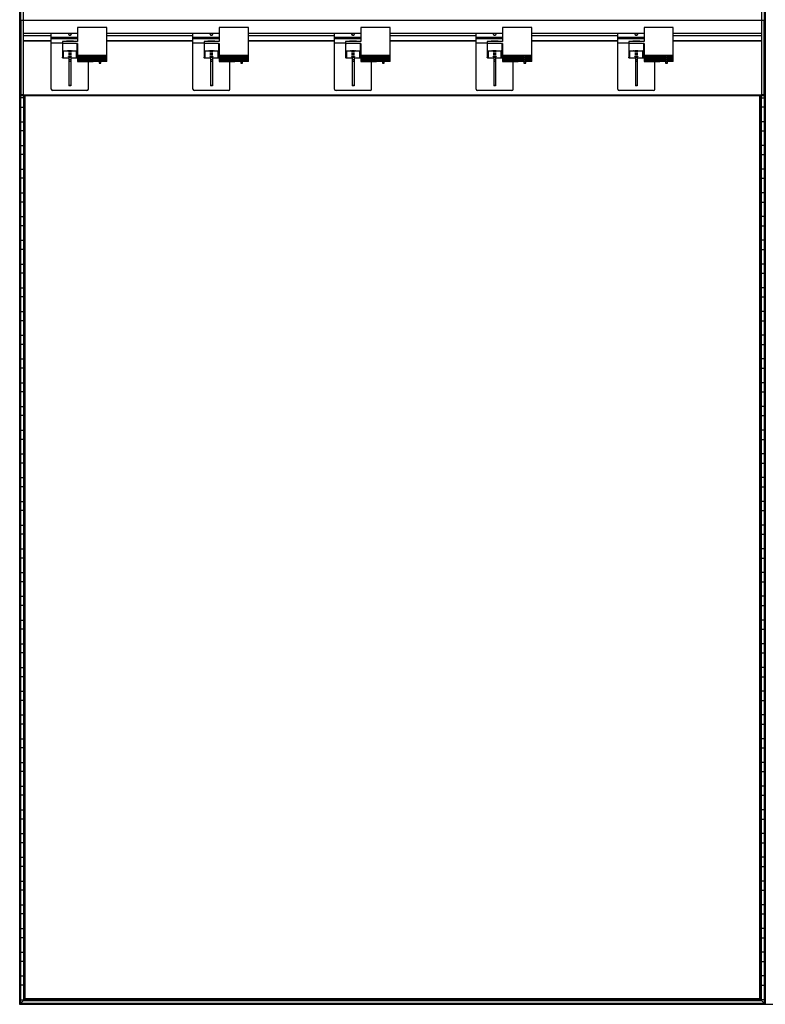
# Model space of a CAD drawing. Header units: millimetres. Extents: x -503 to 1509, y -1200 to 1200.
# Tile 1 of 9: x -503 to 503, y -1200 to 128. Entities that reach past the tile are written whole.
import ezdxf

# ---------------------------------------------------------------- set-up
doc = ezdxf.new("R2010")
doc.units = ezdxf.units.MM

msp = doc.modelspace()

# ---------------------------------------------------------------- linework, layer by layer
at = {"color": 7, "linetype": 'Continuous', "lineweight": 25}
for p, q in [((-502.9, 1200), (-502.9, -1200)), ((-502.5, -1199.7), (-502.5, 1199.7)), ((-501.7, 1198.8), (-501.7, -1198.9)), ((-501.4, -1198.5), (-501.4, 1198.5)), ((501.4, 1198.5), (501.4, -1198.5)), ((501.7, -1198.9), (501.7, 1198.8)), ((502.5, 1199.7), (502.5, -1199.7)), ((502.9, -1200), (502.9, 1200)), ((-498, 141.2), (-498, 25.7)), ((498, 25.7), (498, 141.2)), ((-501, 127.2), (501, 127.2)), ((-501, 25.7), (-501, 127.2)), ((501, 126.7), (-501, 126.7)), ((501, 127.2), (501, 25.7)), ((-501, 118.2), (-501.4, 118.2)), ((-498, 109.7), (-424.7, 109.7)), ((-424.7, 109.2), (-498, 109.2)), ((-498, 106.5), (-460.2, 106.5)), ((-460.2, 34.2), (-460.2, 109.2)), ((-435.2, 106.8), (-435.2, 106.9)), ((-385.2, 117), (-424.7, 117)), ((-424.7, 117), (-424.7, 98.5)), ((-385.2, 71.5), (-385.2, 117)), ((-385.2, 109.7), (-233.7, 109.7)), ((-233.7, 109.2), (-385.2, 109.2)), ((-385.2, 106.5), (-269.2, 106.5)), ((-269.2, 34.2), (-269.2, 109.2)), ((-244.2, 106.8), (-244.2, 106.9)), ((-194.2, 117), (-233.7, 117)), ((-233.7, 117), (-233.7, 98.5)), ((-194.2, 71.5), (-194.2, 117)), ((-194.2, 109.7), (-42.7, 109.7)), ((-42.7, 109.2), (-194.2, 109.2)), ((-194.2, 106.5), (-78.2, 106.5)), ((-78.2, 34.2), (-78.2, 109.2)), ((-53.2, 106.8), (-53.2, 106.9)), ((-3.2, 117), (-42.7, 117)), ((-42.7, 117), (-42.7, 98.5)), ((-3.2, 71.5), (-3.2, 117)), ((-3.2, 109.7), (148.3, 109.7)), ((148.3, 109.2), (-3.2, 109.2)), ((-3.2, 106.5), (112.8, 106.5)), ((112.8, 34.2), (112.8, 109.2)), ((137.8, 106.8), (137.8, 106.9)), ((187.8, 117), (148.3, 117)), ((148.3, 117), (148.3, 98.5)), ((187.8, 71.5), (187.8, 117)), ((187.8, 109.7), (339.3, 109.7)), ((339.3, 109.2), (187.8, 109.2)), ((187.8, 106.5), (303.8, 106.5)), ((303.8, 34.2), (303.8, 109.2)), ((328.8, 106.8), (328.8, 106.9)), ((378.8, 117), (339.3, 117)), ((339.3, 117), (339.3, 98.5)), ((378.8, 71.5), (378.8, 117)), ((378.8, 109.7), (498, 109.7)), ((498, 109.2), (378.8, 109.2)), ((378.8, 106.5), (498, 106.5)), ((501, 118.2), (501.4, 118.2)), ((-501.4, 105.8), (-501, 105.8)), ((-460.2, 99.2), (-498, 99.2)), ((-460.2, 98.7), (-498, 98.7)), ((-460.2, 104.3), (-424.7, 104.3)), ((-460.2, 104.2), (-424.7, 104.2)), ((-424.7, 101.7), (-460.2, 101.7)), ((-460.2, 96.7), (-445.2, 96.7)), ((-424.7, 98.5), (-445.2, 98.4)), ((-445.2, 98.4), (-445.2, 77.2)), ((-444.7, 95.4), (-445.2, 95.4)), ((-445.2, 95), (-445, 95)), ((-426.7, 95.8), (-443.7, 95.8)), ((-439.9, 98.7), (-439.9, 98.4)), ((-434.8, 98.4), (-434.8, 98.8)), ((-430.5, 98.5), (-430.5, 98.7)), ((-424.7, 95.5), (-425.9, 95.5)), ((-425.3, 94.9), (-424.7, 94.9)), ((-425.2, 77.2), (-425.2, 94.3)), ((-424.7, 93.1), (-425.2, 93.1)), ((-424.7, 95.5), (-424.7, 71.5)), ((-269.2, 99.2), (-385.2, 99.2)), ((-269.2, 98.7), (-385.2, 98.7)), ((-269.2, 104.3), (-233.7, 104.3)), ((-269.2, 104.2), (-233.7, 104.2)), ((-233.7, 101.7), (-269.2, 101.7)), ((-269.2, 96.7), (-254.2, 96.7)), ((-233.7, 98.5), (-254.2, 98.4)), ((-254.2, 98.4), (-254.2, 77.2)), ((-253.7, 95.4), (-254.2, 95.4)), ((-254.2, 95), (-254, 95)), ((-235.7, 95.8), (-252.7, 95.8)), ((-248.9, 98.7), (-248.9, 98.4)), ((-243.8, 98.4), (-243.8, 98.8)), ((-239.5, 98.5), (-239.5, 98.7)), ((-233.7, 95.5), (-234.9, 95.5)), ((-234.3, 94.9), (-233.7, 94.9)), ((-234.2, 77.2), (-234.2, 94.3)), ((-233.7, 93.1), (-234.2, 93.1)), ((-233.7, 95.5), (-233.7, 71.5)), ((-78.2, 99.2), (-194.2, 99.2)), ((-78.2, 98.7), (-194.2, 98.7)), ((-78.2, 104.3), (-42.7, 104.3)), ((-78.2, 104.2), (-42.7, 104.2)), ((-42.7, 101.7), (-78.2, 101.7)), ((-78.2, 96.7), (-63.2, 96.7)), ((-42.7, 98.5), (-63.2, 98.4)), ((-63.2, 98.4), (-63.2, 77.2)), ((-62.7, 95.4), (-63.2, 95.4)), ((-63.2, 95), (-63, 95)), ((-44.7, 95.8), (-61.7, 95.8)), ((-57.9, 98.7), (-57.9, 98.4)), ((-52.8, 98.4), (-52.8, 98.8)), ((-48.5, 98.5), (-48.5, 98.7)), ((-42.7, 95.5), (-43.9, 95.5)), ((-43.3, 94.9), (-42.7, 94.9)), ((-43.2, 77.2), (-43.2, 94.3)), ((-42.7, 93.1), (-43.2, 93.1)), ((-42.7, 95.5), (-42.7, 71.5)), ((112.8, 99.2), (-3.2, 99.2)), ((112.8, 98.7), (-3.2, 98.7)), ((112.8, 104.3), (148.3, 104.3)), ((112.8, 104.2), (148.3, 104.2)), ((148.3, 101.7), (112.8, 101.7)), ((112.8, 96.7), (127.8, 96.7)), ((148.3, 98.5), (127.8, 98.4)), ((127.8, 98.4), (127.8, 77.2)), ((128.3, 95.4), (127.8, 95.4)), ((127.8, 95), (128, 95)), ((146.3, 95.8), (129.3, 95.8)), ((133.1, 98.7), (133.1, 98.4)), ((138.2, 98.4), (138.2, 98.8)), ((142.5, 98.5), (142.5, 98.7)), ((148.3, 95.5), (147.1, 95.5)), ((147.7, 94.9), (148.3, 94.9)), ((147.8, 77.2), (147.8, 94.3)), ((148.3, 93.1), (147.8, 93.1)), ((148.3, 95.5), (148.3, 71.5)), ((303.8, 99.2), (187.8, 99.2)), ((303.8, 98.7), (187.8, 98.7)), ((303.8, 104.3), (339.3, 104.3)), ((303.8, 104.2), (339.3, 104.2)), ((339.3, 101.7), (303.8, 101.7)), ((303.8, 96.7), (318.8, 96.7)), ((339.3, 98.5), (318.8, 98.4)), ((318.8, 98.4), (318.8, 77.2)), ((319.3, 95.4), (318.8, 95.4)), ((318.8, 95), (319, 95)), ((337.3, 95.8), (320.3, 95.8)), ((324.1, 98.7), (324.1, 98.4)), ((329.2, 98.4), (329.2, 98.8)), ((333.5, 98.5), (333.5, 98.7)), ((339.3, 95.5), (338.1, 95.5)), ((338.7, 94.9), (339.3, 94.9)), ((338.8, 77.2), (338.8, 94.3)), ((339.3, 93.1), (338.8, 93.1)), ((339.3, 95.5), (339.3, 71.5)), ((498, 99.2), (378.8, 99.2)), ((498, 98.7), (378.8, 98.7)), ((501.4, 105.8), (501, 105.8)), ((-501, 86.2), (-501.4, 86.2)), ((-443.7, 85.8), (-426.7, 85.8)), ((-443.7, 75.7), (-443.7, 85.8)), ((-443.7, 85.7), (-426.7, 85.7)), ((-437, 85.6), (-437, 85.6)), ((-435.2, 85.1), (-435.2, 85.2)), ((-435.2, 82.7), (-435.2, 82.8)), ((-435.2, 80.3), (-435.2, 80.3)), ((-426.7, 85.8), (-426.7, 75.7)), ((-425.2, 92.4), (-424.7, 92.4)), ((-424.7, 90.6), (-425.2, 90.6)), ((-425.2, 90), (-424.7, 90)), ((-424.7, 88.2), (-425.2, 88.2)), ((-425.2, 87.5), (-424.7, 87.5)), ((-252.7, 85.8), (-235.7, 85.8)), ((-252.7, 75.7), (-252.7, 85.8)), ((-252.7, 85.7), (-235.7, 85.7)), ((-246, 85.6), (-246, 85.6)), ((-244.2, 85.1), (-244.2, 85.2)), ((-244.2, 82.7), (-244.2, 82.8)), ((-244.2, 80.3), (-244.2, 80.3)), ((-235.7, 85.8), (-235.7, 75.7)), ((-234.2, 92.4), (-233.7, 92.4)), ((-233.7, 90.6), (-234.2, 90.6)), ((-234.2, 90), (-233.7, 90)), ((-233.7, 88.2), (-234.2, 88.2)), ((-234.2, 87.5), (-233.7, 87.5)), ((-61.7, 85.8), (-44.7, 85.8)), ((-61.7, 75.7), (-61.7, 85.8)), ((-61.7, 85.7), (-44.7, 85.7)), ((-55, 85.6), (-55, 85.6)), ((-53.2, 85.1), (-53.2, 85.2)), ((-53.2, 82.7), (-53.2, 82.8)), ((-53.2, 80.3), (-53.2, 80.3)), ((-44.7, 85.8), (-44.7, 75.7)), ((-43.2, 92.4), (-42.7, 92.4)), ((-42.7, 90.6), (-43.2, 90.6)), ((-43.2, 90), (-42.7, 90)), ((-42.7, 88.2), (-43.2, 88.2)), ((-43.2, 87.5), (-42.7, 87.5)), ((129.3, 85.8), (146.3, 85.8)), ((129.3, 75.7), (129.3, 85.8)), ((129.3, 85.7), (146.3, 85.7)), ((136, 85.6), (136, 85.6)), ((137.8, 85.1), (137.8, 85.2)), ((137.8, 82.7), (137.8, 82.8)), ((137.8, 80.3), (137.8, 80.3)), ((146.3, 85.8), (146.3, 75.7)), ((147.8, 92.4), (148.3, 92.4)), ((148.3, 90.6), (147.8, 90.6)), ((147.8, 90), (148.3, 90)), ((148.3, 88.2), (147.8, 88.2)), ((147.8, 87.5), (148.3, 87.5)), ((320.3, 75.7), (320.3, 85.8)), ((320.3, 85.8), (337.3, 85.8)), ((320.3, 85.7), (337.3, 85.7)), ((327, 85.6), (327, 85.6)), ((328.8, 85.1), (328.8, 85.2)), ((328.8, 82.7), (328.8, 82.8)), ((328.8, 80.3), (328.8, 80.3)), ((337.3, 85.8), (337.3, 75.7)), ((338.8, 92.4), (339.3, 92.4)), ((339.3, 90.6), (338.8, 90.6)), ((338.8, 90), (339.3, 90)), ((339.3, 88.2), (338.8, 88.2)), ((338.8, 87.5), (339.3, 87.5)), ((501, 86.2), (501.4, 86.2)), ((-501.4, 73.8), (-501, 73.8)), ((-436.4, 75.7), (-443.7, 75.7)), ((-436.4, 77.3), (-436.4, 38.7)), ((-436.4, 77.3), (-433.9, 77.3)), ((-433.9, 73.6), (-436.4, 73.6)), ((-436.4, 71.8), (-433.9, 71.8)), ((-435.2, 77.8), (-435.2, 77.9)), ((-433.9, 77.3), (-433.9, 38.7)), ((-426.7, 75.7), (-433.9, 75.7)), ((-385.2, 79.5), (-424.7, 79.5)), ((-424.7, 78.9), (-403.6, 78.8)), ((-395.7, 77.1), (-424.7, 77.1)), ((-424.7, 76.4), (-403.6, 76.4)), ((-395.7, 74.6), (-424.7, 74.6)), ((-424.7, 74), (-403.6, 73.9)), ((-395.7, 72.2), (-424.7, 72.2)), ((-424.7, 71.5), (-403.6, 71.5)), ((-410.2, 34.2), (-410.2, 71.5)), ((-395.7, 78.8), (-403.6, 78.8)), ((-395.7, 76.4), (-403.6, 76.4)), ((-395.7, 73.9), (-403.6, 73.9)), ((-395.7, 71.5), (-403.6, 71.5)), ((-395.7, 79.1), (-393.2, 79.1)), ((-395.7, 79.1), (-395.7, 69)), ((-393.2, 78.6), (-395.7, 78.6)), ((-395.7, 76.6), (-393.2, 76.6)), ((-393.2, 76.4), (-395.7, 76.4)), ((-393.2, 76.2), (-395.7, 76.2)), ((-395.7, 74.1), (-393.2, 74.1)), ((-393.2, 73.9), (-395.7, 73.9)), ((-393.2, 73.7), (-395.7, 73.7)), ((-395.7, 71.7), (-393.2, 71.7)), ((-393.2, 71.5), (-395.7, 71.5)), ((-393.2, 71.3), (-395.7, 71.3)), ((-395.7, 69.3), (-393.2, 69.3)), ((-393.2, 69), (-395.7, 69)), ((-393.2, 69), (-393.2, 79.1)), ((-385.2, 78.8), (-393.2, 78.8)), ((-385.2, 76.4), (-393.2, 76.4)), ((-385.2, 73.9), (-393.2, 73.9)), ((-385.2, 71.5), (-393.2, 71.5)), ((-245.4, 75.7), (-252.7, 75.7)), ((-245.4, 77.3), (-245.4, 38.7)), ((-245.4, 77.3), (-242.9, 77.3)), ((-242.9, 73.6), (-245.4, 73.6)), ((-245.4, 71.8), (-242.9, 71.8)), ((-244.2, 77.8), (-244.2, 77.9)), ((-242.9, 77.3), (-242.9, 38.7)), ((-235.7, 75.7), (-242.9, 75.7)), ((-194.2, 79.5), (-233.7, 79.5)), ((-233.7, 78.9), (-212.6, 78.8)), ((-204.7, 77.1), (-233.7, 77.1)), ((-233.7, 76.4), (-212.6, 76.4)), ((-204.7, 74.6), (-233.7, 74.6)), ((-233.7, 74), (-212.6, 73.9)), ((-204.7, 72.2), (-233.7, 72.2)), ((-233.7, 71.5), (-212.6, 71.5)), ((-219.2, 34.2), (-219.2, 71.5)), ((-204.7, 78.8), (-212.6, 78.8)), ((-204.7, 76.4), (-212.6, 76.4)), ((-204.7, 73.9), (-212.6, 73.9)), ((-204.7, 71.5), (-212.6, 71.5)), ((-204.7, 79.1), (-202.2, 79.1)), ((-204.7, 79.1), (-204.7, 69)), ((-202.2, 78.6), (-204.7, 78.6)), ((-204.7, 76.6), (-202.2, 76.6)), ((-202.2, 76.4), (-204.7, 76.4)), ((-202.2, 76.2), (-204.7, 76.2)), ((-204.7, 74.1), (-202.2, 74.1)), ((-202.2, 73.9), (-204.7, 73.9)), ((-202.2, 73.7), (-204.7, 73.7)), ((-204.7, 71.7), (-202.2, 71.7)), ((-202.2, 71.5), (-204.7, 71.5)), ((-202.2, 71.3), (-204.7, 71.3)), ((-204.7, 69.3), (-202.2, 69.3)), ((-202.2, 69), (-204.7, 69)), ((-202.2, 69), (-202.2, 79.1)), ((-194.2, 78.8), (-202.2, 78.8)), ((-194.2, 76.4), (-202.2, 76.4)), ((-194.2, 73.9), (-202.2, 73.9)), ((-194.2, 71.5), (-202.2, 71.5)), ((-54.4, 75.7), (-61.7, 75.7)), ((-54.4, 77.3), (-54.4, 38.7)), ((-54.4, 77.3), (-51.9, 77.3)), ((-51.9, 73.6), (-54.4, 73.6)), ((-54.4, 71.8), (-51.9, 71.8)), ((-53.2, 77.8), (-53.2, 77.9)), ((-51.9, 77.3), (-51.9, 38.7)), ((-44.7, 75.7), (-51.9, 75.7)), ((-3.2, 79.5), (-42.7, 79.5)), ((-42.7, 78.9), (-21.6, 78.8)), ((-13.7, 77.1), (-42.7, 77.1)), ((-42.7, 76.4), (-21.6, 76.4)), ((-13.7, 74.6), (-42.7, 74.6)), ((-42.7, 74), (-21.6, 73.9)), ((-13.7, 72.2), (-42.7, 72.2)), ((-42.7, 71.5), (-21.6, 71.5)), ((-28.2, 34.2), (-28.2, 71.5)), ((-13.7, 78.8), (-21.6, 78.8)), ((-13.7, 76.4), (-21.6, 76.4)), ((-13.7, 73.9), (-21.6, 73.9)), ((-13.7, 71.5), (-21.6, 71.5)), ((-13.7, 79.1), (-11.2, 79.1)), ((-13.7, 79.1), (-13.7, 69)), ((-11.2, 78.6), (-13.7, 78.6)), ((-13.7, 76.6), (-11.2, 76.6)), ((-11.2, 76.4), (-13.7, 76.4)), ((-11.2, 76.2), (-13.7, 76.2)), ((-13.7, 74.1), (-11.2, 74.1)), ((-11.2, 73.9), (-13.7, 73.9)), ((-11.2, 73.7), (-13.7, 73.7)), ((-13.7, 71.7), (-11.2, 71.7)), ((-11.2, 71.5), (-13.7, 71.5)), ((-11.2, 71.3), (-13.7, 71.3)), ((-13.7, 69.3), (-11.2, 69.3)), ((-11.2, 69), (-13.7, 69)), ((-11.2, 69), (-11.2, 79.1)), ((-3.2, 78.8), (-11.2, 78.8)), ((-3.2, 76.4), (-11.2, 76.4)), ((-3.2, 73.9), (-11.2, 73.9)), ((-3.2, 71.5), (-11.2, 71.5)), ((136.6, 75.7), (129.3, 75.7)), ((136.6, 77.3), (136.6, 38.7)), ((136.6, 77.3), (139.1, 77.3)), ((139.1, 73.6), (136.6, 73.6)), ((136.6, 71.8), (139.1, 71.8)), ((137.8, 77.8), (137.8, 77.9)), ((139.1, 77.3), (139.1, 38.7)), ((146.3, 75.7), (139.1, 75.7)), ((187.8, 79.5), (148.3, 79.5)), ((148.3, 78.9), (169.4, 78.8)), ((177.3, 77.1), (148.3, 77.1)), ((148.3, 76.4), (169.4, 76.4)), ((177.3, 74.6), (148.3, 74.6)), ((148.3, 74), (169.4, 73.9)), ((177.3, 72.2), (148.3, 72.2)), ((148.3, 71.5), (169.4, 71.5)), ((162.8, 34.2), (162.8, 71.5)), ((177.3, 78.8), (169.4, 78.8)), ((177.3, 76.4), (169.4, 76.4)), ((177.3, 73.9), (169.4, 73.9)), ((177.3, 71.5), (169.4, 71.5)), ((177.3, 79.1), (179.8, 79.1)), ((177.3, 79.1), (177.3, 69)), ((179.8, 78.6), (177.3, 78.6)), ((177.3, 76.6), (179.8, 76.6)), ((179.8, 76.4), (177.3, 76.4)), ((179.8, 76.2), (177.3, 76.2)), ((177.3, 74.1), (179.8, 74.1)), ((179.8, 73.9), (177.3, 73.9)), ((179.8, 73.7), (177.3, 73.7)), ((177.3, 71.7), (179.8, 71.7)), ((179.8, 71.5), (177.3, 71.5)), ((179.8, 71.3), (177.3, 71.3)), ((177.3, 69.3), (179.8, 69.3)), ((179.8, 69), (177.3, 69)), ((179.8, 69), (179.8, 79.1)), ((187.8, 78.8), (179.8, 78.8)), ((187.8, 76.4), (179.8, 76.4)), ((187.8, 73.9), (179.8, 73.9)), ((187.8, 71.5), (179.8, 71.5)), ((327.6, 75.7), (320.3, 75.7)), ((327.6, 77.3), (327.6, 38.7)), ((327.6, 77.3), (330.1, 77.3)), ((330.1, 73.6), (327.6, 73.6)), ((327.6, 71.8), (330.1, 71.8)), ((328.8, 77.8), (328.8, 77.9)), ((330.1, 77.3), (330.1, 38.7)), ((337.3, 75.7), (330.1, 75.7)), ((378.8, 79.5), (339.3, 79.5)), ((339.3, 78.9), (360.4, 78.8)), ((368.3, 77.1), (339.3, 77.1)), ((339.3, 76.4), (360.4, 76.4)), ((368.3, 74.6), (339.3, 74.6)), ((339.3, 74), (360.4, 73.9)), ((368.3, 72.2), (339.3, 72.2)), ((339.3, 71.5), (360.4, 71.5)), ((353.8, 34.2), (353.8, 71.5)), ((368.3, 78.8), (360.4, 78.8)), ((368.3, 76.4), (360.4, 76.4)), ((368.3, 73.9), (360.4, 73.9)), ((368.3, 71.5), (360.4, 71.5)), ((368.3, 79.1), (370.8, 79.1)), ((368.3, 79.1), (368.3, 69)), ((370.8, 78.6), (368.3, 78.6)), ((368.3, 76.6), (370.8, 76.6)), ((370.8, 76.4), (368.3, 76.4)), ((370.8, 76.2), (368.3, 76.2)), ((368.3, 74.1), (370.8, 74.1)), ((370.8, 73.9), (368.3, 73.9)), ((370.8, 73.7), (368.3, 73.7)), ((368.3, 71.7), (370.8, 71.7)), ((370.8, 71.5), (368.3, 71.5)), ((370.8, 71.3), (368.3, 71.3)), ((368.3, 69.3), (370.8, 69.3)), ((370.8, 69), (368.3, 69)), ((370.8, 69), (370.8, 79.1)), ((378.8, 78.8), (370.8, 78.8)), ((378.8, 76.4), (370.8, 76.4)), ((378.8, 73.9), (370.8, 73.9)), ((378.8, 71.5), (370.8, 71.5)), ((501.4, 73.8), (501, 73.8)), ((-501, 54.2), (-501.4, 54.2)), ((501, 54.2), (501.4, 54.2)), ((-501.4, 41.8), (-501, 41.8)), ((501.4, 41.8), (501, 41.8)), ((-412.2, 32.2), (-458.2, 32.2)), ((-433.9, 39), (-436.4, 39)), ((-436.4, 38.9), (-433.9, 38.9)), ((-433.9, 38.7), (-436.4, 38.7)), ((-221.2, 32.2), (-267.2, 32.2)), ((-242.9, 39), (-245.4, 39)), ((-245.4, 38.9), (-242.9, 38.9)), ((-242.9, 38.7), (-245.4, 38.7)), ((-30.2, 32.2), (-76.2, 32.2)), ((-51.9, 39), (-54.4, 39)), ((-54.4, 38.9), (-51.9, 38.9)), ((-51.9, 38.7), (-54.4, 38.7)), ((160.8, 32.2), (114.8, 32.2)), ((139.1, 39), (136.6, 39)), ((136.6, 38.9), (139.1, 38.9)), ((139.1, 38.7), (136.6, 38.7)), ((351.8, 32.2), (305.8, 32.2)), ((330.1, 39), (327.6, 39)), ((327.6, 38.9), (330.1, 38.9)), ((330.1, 38.7), (327.6, 38.7)), ((-497.6, 22.2), (-501.4, 22.2)), ((-498, 26.2), (-501, 26.2)), ((-501, 25.7), (-498, 25.7)), ((-498, 26.2), (498, 26.2)), ((-498, 25.7), (498, 25.7)), ((-497.6, 25.7), (-497.6, -1194.8)), ((-497.3, -1194.4), (-497.3, 25.7)), ((-496.5, 25.7), (-496.5, -1193.6)), ((-496.1, -1193.3), (-496.1, 25.7)), ((-495.4, -1192.5), (-495.4, 25.7)), ((495.4, -1192.5), (495.4, 25.7)), ((496.1, 25.7), (496.1, -1193.3)), ((496.5, -1193.6), (496.5, 25.7)), ((497.3, 25.7), (497.3, -1194.4)), ((497.6, -1194.8), (497.6, 25.7)), ((497.6, 22.2), (501.4, 22.2)), ((501, 26.2), (498, 26.2)), ((498, 25.7), (501, 25.7)), ((-501.4, 9.8), (-497.6, 9.8)), ((501.4, 9.8), (497.6, 9.8)), ((-501.4, -9.8), (-497.6, -9.8)), ((501.4, -9.8), (497.6, -9.8)), ((-497.6, -22.2), (-501.4, -22.2)), ((497.6, -22.2), (501.4, -22.2)), ((-501.4, -41.8), (-497.6, -41.8)), ((501.4, -41.8), (497.6, -41.8)), ((-497.6, -54.2), (-501.4, -54.2)), ((497.6, -54.2), (501.4, -54.2)), ((-501.4, -73.8), (-497.6, -73.8)), ((501.4, -73.8), (497.6, -73.8)), ((-497.6, -86.2), (-501.4, -86.2)), ((497.6, -86.2), (501.4, -86.2)), ((-501.4, -105.8), (-497.6, -105.8)), ((501.4, -105.8), (497.6, -105.8)), ((-497.6, -118.2), (-501.4, -118.2)), ((497.6, -118.2), (501.4, -118.2)), ((-501.4, -137.8), (-497.6, -137.8)), ((501.4, -137.8), (497.6, -137.8)), ((-497.6, -150.2), (-501.4, -150.2)), ((497.6, -150.2), (501.4, -150.2)), ((-501.4, -169.8), (-497.6, -169.8)), ((501.4, -169.8), (497.6, -169.8)), ((-497.6, -182.2), (-501.4, -182.2)), ((497.6, -182.2), (501.4, -182.2)), ((-501.4, -201.8), (-497.6, -201.8)), ((501.4, -201.8), (497.6, -201.8)), ((-497.6, -214.2), (-501.4, -214.2)), ((497.6, -214.2), (501.4, -214.2)), ((-501.4, -233.8), (-497.6, -233.8)), ((501.4, -233.8), (497.6, -233.8)), ((-497.6, -246.2), (-501.4, -246.2)), ((497.6, -246.2), (501.4, -246.2)), ((-501.4, -265.8), (-497.6, -265.8)), ((-497.6, -278.2), (-501.4, -278.2)), ((501.4, -265.8), (497.6, -265.8)), ((497.6, -278.2), (501.4, -278.2)), ((-501.4, -297.8), (-497.6, -297.8)), ((501.4, -297.8), (497.6, -297.8)), ((-497.6, -310.2), (-501.4, -310.2)), ((497.6, -310.2), (501.4, -310.2)), ((-501.4, -329.8), (-497.6, -329.8)), ((501.4, -329.8), (497.6, -329.8)), ((-497.6, -342.2), (-501.4, -342.2)), ((497.6, -342.2), (501.4, -342.2)), ((-501.4, -361.8), (-497.6, -361.8)), ((501.4, -361.8), (497.6, -361.8)), ((-497.6, -374.2), (-501.4, -374.2)), ((497.6, -374.2), (501.4, -374.2)), ((-501.4, -393.8), (-497.6, -393.8)), ((501.4, -393.8), (497.6, -393.8)), ((-497.6, -406.2), (-501.4, -406.2)), ((497.6, -406.2), (501.4, -406.2)), ((-501.4, -425.8), (-497.6, -425.8)), ((501.4, -425.8), (497.6, -425.8)), ((-497.6, -438.2), (-501.4, -438.2)), ((497.6, -438.2), (501.4, -438.2)), ((-501.4, -457.8), (-497.6, -457.8)), ((501.4, -457.8), (497.6, -457.8)), ((-497.6, -470.2), (-501.4, -470.2)), ((497.6, -470.2), (501.4, -470.2)), ((-501.4, -489.8), (-497.6, -489.8)), ((501.4, -489.8), (497.6, -489.8)), ((-497.6, -502.2), (-501.4, -502.2)), ((497.6, -502.2), (501.4, -502.2)), ((-501.4, -521.8), (-497.6, -521.8)), ((501.4, -521.8), (497.6, -521.8)), ((-497.6, -534.2), (-501.4, -534.2)), ((497.6, -534.2), (501.4, -534.2)), ((-501.4, -553.8), (-497.6, -553.8)), ((501.4, -553.8), (497.6, -553.8)), ((-497.6, -566.2), (-501.4, -566.2)), ((497.6, -566.2), (501.4, -566.2)), ((-501.4, -585.8), (-497.6, -585.8)), ((501.4, -585.8), (497.6, -585.8)), ((-497.6, -598.2), (-501.4, -598.2)), ((497.6, -598.2), (501.4, -598.2)), ((-501.4, -617.8), (-497.6, -617.8)), ((501.4, -617.8), (497.6, -617.8)), ((-497.6, -630.2), (-501.4, -630.2)), ((497.6, -630.2), (501.4, -630.2)), ((-501.4, -649.8), (-497.6, -649.8)), ((501.4, -649.8), (497.6, -649.8)), ((-497.6, -662.2), (-501.4, -662.2)), ((497.6, -662.2), (501.4, -662.2)), ((-501.4, -681.8), (-497.6, -681.8)), ((501.4, -681.8), (497.6, -681.8)), ((-497.6, -694.2), (-501.4, -694.2)), ((497.6, -694.2), (501.4, -694.2)), ((-501.4, -713.8), (-497.6, -713.8)), ((501.4, -713.8), (497.6, -713.8)), ((-497.6, -726.2), (-501.4, -726.2)), ((497.6, -726.2), (501.4, -726.2)), ((-501.4, -745.8), (-497.6, -745.8)), ((501.4, -745.8), (497.6, -745.8)), ((-497.6, -758.2), (-501.4, -758.2)), ((497.6, -758.2), (501.4, -758.2)), ((-501.4, -777.8), (-497.6, -777.8)), ((501.4, -777.8), (497.6, -777.8)), ((-497.6, -790.2), (-501.4, -790.2)), ((497.6, -790.2), (501.4, -790.2)), ((-501.4, -809.8), (-497.6, -809.8)), ((501.4, -809.8), (497.6, -809.8)), ((-497.6, -822.2), (-501.4, -822.2)), ((497.6, -822.2), (501.4, -822.2)), ((-501.4, -841.8), (-497.6, -841.8)), ((501.4, -841.8), (497.6, -841.8)), ((-497.6, -854.2), (-501.4, -854.2)), ((497.6, -854.2), (501.4, -854.2)), ((-501.4, -873.8), (-497.6, -873.8)), ((501.4, -873.8), (497.6, -873.8)), ((-497.6, -886.2), (-501.4, -886.2)), ((497.6, -886.2), (501.4, -886.2)), ((-501.4, -905.8), (-497.6, -905.8)), ((501.4, -905.8), (497.6, -905.8)), ((-497.6, -918.2), (-501.4, -918.2)), ((497.6, -918.2), (501.4, -918.2)), ((-501.4, -937.8), (-497.6, -937.8)), ((501.4, -937.8), (497.6, -937.8)), ((-497.6, -950.2), (-501.4, -950.2)), ((497.6, -950.2), (501.4, -950.2)), ((-501.4, -969.8), (-497.6, -969.8)), ((-497.6, -982.2), (-501.4, -982.2)), ((501.4, -969.8), (497.6, -969.8)), ((497.6, -982.2), (501.4, -982.2)), ((-501.4, -1001.8), (-497.6, -1001.8)), ((501.4, -1001.8), (497.6, -1001.8)), ((-497.6, -1014.2), (-501.4, -1014.2)), ((497.6, -1014.2), (501.4, -1014.2)), ((-501.4, -1033.8), (-497.6, -1033.8)), ((501.4, -1033.8), (497.6, -1033.8)), ((-497.6, -1046.2), (-501.4, -1046.2)), ((497.6, -1046.2), (501.4, -1046.2)), ((-501.4, -1065.8), (-497.6, -1065.8)), ((501.4, -1065.8), (497.6, -1065.8)), ((-497.6, -1078.2), (-501.4, -1078.2)), ((497.6, -1078.2), (501.4, -1078.2)), ((-501.4, -1097.8), (-497.6, -1097.8)), ((501.4, -1097.8), (497.6, -1097.8)), ((-497.6, -1110.2), (-501.4, -1110.2)), ((497.6, -1110.2), (501.4, -1110.2)), ((-501.4, -1129.8), (-497.6, -1129.8)), ((501.4, -1129.8), (497.6, -1129.8)), ((-497.6, -1142.2), (-501.4, -1142.2)), ((497.6, -1142.2), (501.4, -1142.2)), ((-501.4, -1161.8), (-497.6, -1161.8)), ((501.4, -1161.8), (497.6, -1161.8)), ((-497.6, -1174.2), (-501.4, -1174.2)), ((497.6, -1174.2), (501.4, -1174.2)), ((-501.4, -1193.8), (-497.6, -1193.8)), ((-497.6, -1194.8), (-501.4, -1198.5)), ((-497.6, -1194.8), (497.6, -1194.8)), ((-497.3, -1194.4), (-496.5, -1193.6)), ((-497.3, -1194.4), (497.3, -1194.4)), ((-496.5, -1193.6), (496.5, -1193.6)), ((-495.4, -1192.5), (-496.1, -1193.3)), ((-496.1, -1193.3), (496.1, -1193.3)), ((495.4, -1192.5), (-495.4, -1192.5)), ((495.4, -1192.5), (496.1, -1193.3)), ((496.5, -1193.6), (497.3, -1194.4)), ((501.4, -1193.8), (497.6, -1193.8)), ((497.6, -1194.8), (501.4, -1198.5)), ((-502.9, -1200), (1508.6, -1200)), ((-502.5, -1199.7), (-501.7, -1198.9)), ((-502.5, -1199.7), (502.5, -1199.7)), ((-501.7, -1198.9), (501.7, -1198.9)), ((-501.4, -1198.5), (501.4, -1198.5)), ((502.5, -1199.7), (501.7, -1198.9))]:
    msp.add_line(p, q, dxfattribs=at)
at = {"color": 7, "linetype": 'Continuous', "lineweight": 25, "flags": 128}
for points in [[(-438.3, 85.6), (-438.7, 85.6), (-438.8, 85.6), (-438.6, 85.6), (-438, 85.6), (-437.2, 85.6), (-436.1, 85.6), (-435, 85.7), (-433.9, 85.6), (-432.9, 85.6), (-432.1, 85.6)], [(-432.1, 85.6), (-431.7, 85.6), (-431.6, 85.6), (-431.8, 85.6), (-432.4, 85.5), (-433.2, 85.5), (-434.3, 85.5), (-435.4, 85.5), (-436.5, 85.5), (-437.5, 85.5), (-438.3, 85.6)], [(-437, 85.6), (-437.3, 85.6), (-437.3, 85.6), (-437, 85.6), (-436.4, 85.6), (-435.6, 85.6), (-434.7, 85.6), (-434, 85.6), (-433.4, 85.6)], [(-435.2, 85.1), (-436, 85.1), (-436.6, 85.2), (-437, 85.2), (-437.2, 85.2), (-437, 85.2), (-436.6, 85.2), (-436, 85.2), (-435.2, 85.2)], [(-435.2, 82.7), (-436, 82.7), (-436.6, 82.7), (-437, 82.7), (-437.2, 82.7), (-437, 82.7), (-436.6, 82.8), (-436, 82.8), (-435.2, 82.8)], [(-435.2, 80.3), (-436, 80.3), (-436.6, 80.3), (-437, 80.3), (-437.2, 80.3), (-437, 80.3), (-436.6, 80.3), (-436, 80.3), (-435.2, 80.3)], [(-433.4, 85.6), (-433.1, 85.6), (-433.1, 85.6), (-433.4, 85.6), (-434, 85.6), (-434.8, 85.6), (-435.6, 85.6), (-436.4, 85.6), (-437, 85.6)], [(-435.2, 85.2), (-434.4, 85.2), (-433.8, 85.2), (-433.3, 85.2), (-433.2, 85.2), (-433.3, 85.2), (-433.8, 85.2), (-434.4, 85.1), (-435.2, 85.1)], [(-435.2, 82.8), (-434.4, 82.8), (-433.8, 82.8), (-433.3, 82.7), (-433.2, 82.7), (-433.3, 82.7), (-433.8, 82.7), (-434.4, 82.7), (-435.2, 82.7)], [(-435.2, 80.3), (-434.4, 80.3), (-433.8, 80.3), (-433.3, 80.3), (-433.2, 80.3), (-433.3, 80.3), (-433.8, 80.3), (-434.4, 80.3), (-435.2, 80.3)], [(-247.3, 85.6), (-247.7, 85.6), (-247.8, 85.6), (-247.6, 85.6), (-247, 85.6), (-246.2, 85.6), (-245.1, 85.6), (-244, 85.7), (-242.9, 85.6), (-241.9, 85.6), (-241.1, 85.6)], [(-241.1, 85.6), (-240.7, 85.6), (-240.6, 85.6), (-240.8, 85.6), (-241.4, 85.5), (-242.2, 85.5), (-243.3, 85.5), (-244.4, 85.5), (-245.5, 85.5), (-246.5, 85.5), (-247.3, 85.6)], [(-246, 85.6), (-246.3, 85.6), (-246.3, 85.6), (-246, 85.6), (-245.4, 85.6), (-244.6, 85.6), (-243.7, 85.6), (-243, 85.6), (-242.4, 85.6)], [(-244.2, 85.1), (-245, 85.1), (-245.6, 85.2), (-246, 85.2), (-246.2, 85.2), (-246, 85.2), (-245.6, 85.2), (-245, 85.2), (-244.2, 85.2)], [(-244.2, 82.7), (-245, 82.7), (-245.6, 82.7), (-246, 82.7), (-246.2, 82.7), (-246, 82.7), (-245.6, 82.8), (-245, 82.8), (-244.2, 82.8)], [(-244.2, 80.3), (-245, 80.3), (-245.6, 80.3), (-246, 80.3), (-246.2, 80.3), (-246, 80.3), (-245.6, 80.3), (-245, 80.3), (-244.2, 80.3)], [(-242.4, 85.6), (-242.1, 85.6), (-242.1, 85.6), (-242.4, 85.6), (-243, 85.6), (-243.8, 85.6), (-244.6, 85.6), (-245.4, 85.6), (-246, 85.6)], [(-244.2, 85.2), (-243.4, 85.2), (-242.8, 85.2), (-242.3, 85.2), (-242.2, 85.2), (-242.3, 85.2), (-242.8, 85.2), (-243.4, 85.1), (-244.2, 85.1)], [(-244.2, 82.8), (-243.4, 82.8), (-242.8, 82.8), (-242.3, 82.7), (-242.2, 82.7), (-242.3, 82.7), (-242.8, 82.7), (-243.4, 82.7), (-244.2, 82.7)], [(-244.2, 80.3), (-243.4, 80.3), (-242.8, 80.3), (-242.3, 80.3), (-242.2, 80.3), (-242.3, 80.3), (-242.8, 80.3), (-243.4, 80.3), (-244.2, 80.3)], [(-56.3, 85.6), (-56.7, 85.6), (-56.8, 85.6), (-56.6, 85.6), (-56, 85.6), (-55.2, 85.6), (-54.1, 85.6), (-53, 85.7), (-51.9, 85.6), (-50.9, 85.6), (-50.1, 85.6)], [(-50.1, 85.6), (-49.7, 85.6), (-49.6, 85.6), (-49.8, 85.6), (-50.4, 85.5), (-51.2, 85.5), (-52.3, 85.5), (-53.4, 85.5), (-54.5, 85.5), (-55.5, 85.5), (-56.3, 85.6)], [(-55, 85.6), (-55.3, 85.6), (-55.3, 85.6), (-55, 85.6), (-54.4, 85.6), (-53.6, 85.6), (-52.7, 85.6), (-52, 85.6), (-51.4, 85.6)], [(-53.2, 85.1), (-54, 85.1), (-54.6, 85.2), (-55, 85.2), (-55.2, 85.2), (-55, 85.2), (-54.6, 85.2), (-54, 85.2), (-53.2, 85.2)], [(-53.2, 82.7), (-54, 82.7), (-54.6, 82.7), (-55, 82.7), (-55.2, 82.7), (-55, 82.7), (-54.6, 82.8), (-54, 82.8), (-53.2, 82.8)], [(-53.2, 80.3), (-54, 80.3), (-54.6, 80.3), (-55, 80.3), (-55.2, 80.3), (-55, 80.3), (-54.6, 80.3), (-54, 80.3), (-53.2, 80.3)], [(-51.4, 85.6), (-51.1, 85.6), (-51.1, 85.6), (-51.4, 85.6), (-52, 85.6), (-52.8, 85.6), (-53.6, 85.6), (-54.4, 85.6), (-55, 85.6)], [(-53.2, 85.2), (-52.4, 85.2), (-51.8, 85.2), (-51.3, 85.2), (-51.2, 85.2), (-51.3, 85.2), (-51.8, 85.2), (-52.4, 85.1), (-53.2, 85.1)], [(-53.2, 82.8), (-52.4, 82.8), (-51.8, 82.8), (-51.3, 82.7), (-51.2, 82.7), (-51.3, 82.7), (-51.8, 82.7), (-52.4, 82.7), (-53.2, 82.7)], [(-53.2, 80.3), (-52.4, 80.3), (-51.8, 80.3), (-51.3, 80.3), (-51.2, 80.3), (-51.3, 80.3), (-51.8, 80.3), (-52.4, 80.3), (-53.2, 80.3)], [(134.7, 85.6), (134.3, 85.6), (134.2, 85.6), (134.4, 85.6), (135, 85.6), (135.8, 85.6), (136.9, 85.6), (138, 85.7), (139.1, 85.6), (140.1, 85.6), (140.9, 85.6)], [(140.9, 85.6), (141.3, 85.6), (141.4, 85.6), (141.2, 85.6), (140.6, 85.5), (139.8, 85.5), (138.7, 85.5), (137.6, 85.5), (136.5, 85.5), (135.5, 85.5), (134.7, 85.6)], [(136, 85.6), (135.7, 85.6), (135.7, 85.6), (136, 85.6), (136.6, 85.6), (137.4, 85.6), (138.3, 85.6), (139, 85.6), (139.6, 85.6)], [(137.8, 85.1), (137, 85.1), (136.4, 85.2), (136, 85.2), (135.8, 85.2), (136, 85.2), (136.4, 85.2), (137, 85.2), (137.8, 85.2)], [(137.8, 82.7), (137, 82.7), (136.4, 82.7), (136, 82.7), (135.8, 82.7), (136, 82.7), (136.4, 82.8), (137, 82.8), (137.8, 82.8)], [(137.8, 80.3), (137, 80.3), (136.4, 80.3), (136, 80.3), (135.8, 80.3), (136, 80.3), (136.4, 80.3), (137, 80.3), (137.8, 80.3)], [(139.6, 85.6), (139.9, 85.6), (139.9, 85.6), (139.6, 85.6), (139, 85.6), (138.2, 85.6), (137.4, 85.6), (136.6, 85.6), (136, 85.6)], [(137.8, 85.2), (138.6, 85.2), (139.2, 85.2), (139.7, 85.2), (139.8, 85.2), (139.7, 85.2), (139.2, 85.2), (138.6, 85.1), (137.8, 85.1)], [(137.8, 82.8), (138.6, 82.8), (139.2, 82.8), (139.7, 82.7), (139.8, 82.7), (139.7, 82.7), (139.2, 82.7), (138.6, 82.7), (137.8, 82.7)], [(137.8, 80.3), (138.6, 80.3), (139.2, 80.3), (139.7, 80.3), (139.8, 80.3), (139.7, 80.3), (139.2, 80.3), (138.6, 80.3), (137.8, 80.3)], [(325.7, 85.6), (325.3, 85.6), (325.2, 85.6), (325.4, 85.6), (326, 85.6), (326.8, 85.6), (327.9, 85.6), (329, 85.7), (330.1, 85.6), (331.1, 85.6), (331.9, 85.6)], [(331.9, 85.6), (332.3, 85.6), (332.4, 85.6), (332.2, 85.6), (331.6, 85.5), (330.8, 85.5), (329.7, 85.5), (328.6, 85.5), (327.5, 85.5), (326.5, 85.5), (325.7, 85.6)], [(327, 85.6), (326.7, 85.6), (326.7, 85.6), (327, 85.6), (327.6, 85.6), (328.4, 85.6), (329.3, 85.6), (330, 85.6), (330.6, 85.6)], [(328.8, 85.1), (328, 85.1), (327.4, 85.2), (327, 85.2), (326.8, 85.2), (327, 85.2), (327.4, 85.2), (328, 85.2), (328.8, 85.2)], [(328.8, 82.7), (328, 82.7), (327.4, 82.7), (327, 82.7), (326.8, 82.7), (327, 82.7), (327.4, 82.8), (328, 82.8), (328.8, 82.8)], [(328.8, 80.3), (328, 80.3), (327.4, 80.3), (327, 80.3), (326.8, 80.3), (327, 80.3), (327.4, 80.3), (328, 80.3), (328.8, 80.3)], [(330.6, 85.6), (330.9, 85.6), (330.9, 85.6), (330.6, 85.6), (330, 85.6), (329.2, 85.6), (328.4, 85.6), (327.6, 85.6), (327, 85.6)], [(328.8, 85.2), (329.6, 85.2), (330.2, 85.2), (330.7, 85.2), (330.8, 85.2), (330.7, 85.2), (330.2, 85.2), (329.6, 85.1), (328.8, 85.1)], [(328.8, 82.8), (329.6, 82.8), (330.2, 82.8), (330.7, 82.7), (330.8, 82.7), (330.7, 82.7), (330.2, 82.7), (329.6, 82.7), (328.8, 82.7)], [(328.8, 80.3), (329.6, 80.3), (330.2, 80.3), (330.7, 80.3), (330.8, 80.3), (330.7, 80.3), (330.2, 80.3), (329.6, 80.3), (328.8, 80.3)], [(-435.2, 77.8), (-436, 77.8), (-436.6, 77.8), (-437, 77.8), (-437.2, 77.8), (-437, 77.9), (-436.6, 77.9), (-436, 77.9), (-435.2, 77.9)], [(-435.2, 77.9), (-434.4, 77.9), (-433.8, 77.9), (-433.3, 77.9), (-433.2, 77.8), (-433.3, 77.8), (-433.8, 77.8), (-434.4, 77.8), (-435.2, 77.8)], [(-385.2, 77), (-390, 77.1), (-393.2, 77.1)], [(-385.2, 74.6), (-390, 74.6), (-393.2, 74.6)], [(-385.2, 72.2), (-390, 72.2), (-393.2, 72.2)], [(-244.2, 77.8), (-245, 77.8), (-245.6, 77.8), (-246, 77.8), (-246.2, 77.8), (-246, 77.9), (-245.6, 77.9), (-245, 77.9), (-244.2, 77.9)], [(-244.2, 77.9), (-243.4, 77.9), (-242.8, 77.9), (-242.3, 77.9), (-242.2, 77.8), (-242.3, 77.8), (-242.8, 77.8), (-243.4, 77.8), (-244.2, 77.8)], [(-194.2, 77), (-199, 77.1), (-202.2, 77.1)], [(-194.2, 74.6), (-199, 74.6), (-202.2, 74.6)], [(-194.2, 72.2), (-199, 72.2), (-202.2, 72.2)], [(-53.2, 77.8), (-54, 77.8), (-54.6, 77.8), (-55, 77.8), (-55.2, 77.8), (-55, 77.9), (-54.6, 77.9), (-54, 77.9), (-53.2, 77.9)], [(-53.2, 77.9), (-52.4, 77.9), (-51.8, 77.9), (-51.3, 77.9), (-51.2, 77.8), (-51.3, 77.8), (-51.8, 77.8), (-52.4, 77.8), (-53.2, 77.8)], [(-3.2, 77), (-8, 77.1), (-11.2, 77.1)], [(-3.2, 74.6), (-8, 74.6), (-11.2, 74.6)], [(-3.2, 72.2), (-8, 72.2), (-11.2, 72.2)], [(137.8, 77.8), (137, 77.8), (136.4, 77.8), (136, 77.8), (135.8, 77.8), (136, 77.9), (136.4, 77.9), (137, 77.9), (137.8, 77.9)], [(137.8, 77.9), (138.6, 77.9), (139.2, 77.9), (139.7, 77.9), (139.8, 77.8), (139.7, 77.8), (139.2, 77.8), (138.6, 77.8), (137.8, 77.8)], [(187.8, 77), (183, 77.1), (179.8, 77.1)], [(187.8, 74.6), (183, 74.6), (179.8, 74.6)], [(187.8, 72.2), (183, 72.2), (179.8, 72.2)], [(328.8, 77.8), (328, 77.8), (327.4, 77.8), (327, 77.8), (326.8, 77.8), (327, 77.9), (327.4, 77.9), (328, 77.9), (328.8, 77.9)], [(328.8, 77.9), (329.6, 77.9), (330.2, 77.9), (330.7, 77.9), (330.8, 77.8), (330.7, 77.8), (330.2, 77.8), (329.6, 77.8), (328.8, 77.8)], [(378.8, 77), (374, 77.1), (370.8, 77.1)], [(378.8, 74.6), (374, 74.6), (370.8, 74.6)], [(378.8, 72.2), (374, 72.2), (370.8, 72.2)]]:
    msp.add_lwpolyline(points, dxfattribs=at)
at = {"color": 7, "linetype": 'Continuous', "lineweight": 25}
for centre, radius, start, end in [((-435.2, 108.7), 2, 166.9743, 270.0354), ((-435.2, 108.9), 2, 181.5915, 270.0268), ((-435.2, 108.7), 2, 269.9593, 13.0309), ((-435.2, 108.9), 2, 269.9732, 358.4085), ((-244.2, 108.7), 2, 166.9743, 270.0354), ((-244.2, 108.9), 2, 181.5915, 270.0268), ((-244.2, 108.7), 2, 269.9593, 13.0309), ((-244.2, 108.9), 2, 269.9732, 358.4085), ((-53.2, 108.7), 2, 166.9743, 270.0354), ((-53.2, 108.9), 2, 181.5915, 270.0268), ((-53.2, 108.7), 2, 269.9593, 13.0309), ((-53.2, 108.9), 2, 269.9732, 358.4085), ((137.8, 108.7), 2, 166.9743, 270.0354), ((137.8, 108.9), 2, 181.5915, 270.0268), ((137.8, 108.7), 2, 269.9593, 13.0309), ((137.8, 108.9), 2, 269.9732, 358.4085), ((328.8, 108.7), 2, 166.9743, 270.0354), ((328.8, 108.9), 2, 181.5915, 270.0268), ((328.8, 108.7), 2, 269.9593, 13.0309), ((328.8, 108.9), 2, 269.9732, 358.4085), ((-443.7, 94.3), 1.5, 89.9956, 179.9956), ((-436.2, 26.5), 72.2, 88.8915, 92.947), ((-433.6, 47.4), 51.4, 86.5017, 91.3233), ((-426.7, 94.3), 1.5, 0.0044, 90.0044), ((-252.7, 94.3), 1.5, 89.9956, 179.9956), ((-245.2, 26.5), 72.2, 88.8915, 92.947), ((-242.6, 47.4), 51.4, 86.5017, 91.3233), ((-235.7, 94.3), 1.5, 0.0044, 90.0044), ((-61.7, 94.3), 1.5, 89.9956, 179.9956), ((-54.2, 26.5), 72.2, 88.8915, 92.947), ((-51.6, 47.4), 51.4, 86.5017, 91.3233), ((-44.7, 94.3), 1.5, 0.0044, 90.0044), ((129.3, 94.3), 1.5, 89.9956, 179.9956), ((136.8, 26.5), 72.2, 88.8915, 92.947), ((139.4, 47.4), 51.4, 86.5017, 91.3233), ((146.3, 94.3), 1.5, 0.0044, 90.0044), ((320.3, 94.3), 1.5, 89.9956, 179.9956), ((327.8, 26.5), 72.2, 88.8915, 92.947), ((330.4, 47.4), 51.4, 86.5017, 91.3233), ((337.3, 94.3), 1.5, 0.0044, 90.0044), ((-443.7, 87.3), 1.5, 180.0044, 270.0044), ((-443.7, 87.2), 1.5, 180.0044, 270.0044), ((-436.1, 122.6), 37, 266.5241, 271.4762), ((-434.4, 130), 44.5, 268.9395, 273.0602), ((-426.7, 87.3), 1.5, 269.9956, 359.9956), ((-426.7, 87.2), 1.5, 269.9956, 359.9956), ((-252.7, 87.3), 1.5, 180.0044, 270.0044), ((-252.7, 87.2), 1.5, 180.0044, 270.0044), ((-245.1, 122.6), 37, 266.5241, 271.4762), ((-243.4, 130), 44.5, 268.9395, 273.0602), ((-235.7, 87.3), 1.5, 269.9956, 359.9956), ((-235.7, 87.2), 1.5, 269.9956, 359.9956), ((-61.7, 87.3), 1.5, 180.0044, 270.0044), ((-61.7, 87.2), 1.5, 180.0044, 270.0044), ((-54.1, 122.6), 37, 266.5241, 271.4762), ((-52.4, 130), 44.5, 268.9395, 273.0602), ((-44.7, 87.3), 1.5, 269.9956, 359.9956), ((-44.7, 87.2), 1.5, 269.9956, 359.9956), ((129.3, 87.3), 1.5, 180.0044, 270.0044), ((129.3, 87.2), 1.5, 180.0044, 270.0044), ((136.9, 122.6), 37, 266.5241, 271.4762), ((138.6, 130), 44.5, 268.9395, 273.0602), ((146.3, 87.3), 1.5, 269.9956, 359.9956), ((146.3, 87.2), 1.5, 269.9956, 359.9956), ((320.3, 87.3), 1.5, 180.0044, 270.0044), ((320.3, 87.2), 1.5, 180.0044, 270.0044), ((327.9, 122.6), 37, 266.5241, 271.4762), ((329.6, 130), 44.5, 268.9395, 273.0602), ((337.3, 87.3), 1.5, 269.9956, 359.9956), ((337.3, 87.2), 1.5, 269.9956, 359.9956), ((-458.2, 34.2), 2, 180, 270), ((-412.2, 34.2), 2, 270, 360), ((-267.2, 34.2), 2, 180, 270), ((-221.2, 34.2), 2, 270, 360), ((-76.2, 34.2), 2, 180, 270), ((-30.2, 34.2), 2, 270, 360), ((114.8, 34.2), 2, 180, 270), ((160.8, 34.2), 2, 270, 0), ((305.8, 34.2), 2, 180, 270), ((351.8, 34.2), 2, 270, 0)]:
    msp.add_arc(centre, radius, start, end, dxfattribs=at)
for points, knots in [([(-443.7, 75.7), (-443.9, 75.7), (-444.3, 75.8), (-444.9, 76.2), (-445.1, 76.7), (-445.2, 77), (-445.2, 77.2)], [0, 0, 0, 0, 0.270243, 0.562405, 0.789721, 1, 1, 1, 1]), ([(-425.2, 77.2), (-425.2, 77), (-425.3, 76.5), (-425.7, 76), (-426.2, 75.7), (-426.5, 75.7), (-426.7, 75.7)], [0, 0, 0, 0, 0.27028, 0.562454, 0.789752, 1, 1, 1, 1]), ([(-252.7, 75.7), (-252.9, 75.7), (-253.3, 75.8), (-253.9, 76.2), (-254.1, 76.7), (-254.2, 77), (-254.2, 77.2)], [0, 0, 0, 0, 0.270243, 0.562405, 0.789721, 1, 1, 1, 1]), ([(-234.2, 77.2), (-234.2, 77), (-234.3, 76.5), (-234.7, 76), (-235.2, 75.7), (-235.5, 75.7), (-235.7, 75.7)], [0, 0, 0, 0, 0.27028, 0.562454, 0.789752, 1, 1, 1, 1]), ([(-61.7, 75.7), (-61.9, 75.7), (-62.3, 75.8), (-62.9, 76.2), (-63.1, 76.7), (-63.2, 77), (-63.2, 77.2)], [0, 0, 0, 0, 0.270243, 0.562405, 0.789721, 1, 1, 1, 1]), ([(-43.2, 77.2), (-43.2, 77), (-43.3, 76.5), (-43.7, 76), (-44.2, 75.7), (-44.5, 75.7), (-44.7, 75.7)], [0, 0, 0, 0, 0.27028, 0.562454, 0.789752, 1, 1, 1, 1]), ([(129.3, 75.7), (129.1, 75.7), (128.7, 75.8), (128.1, 76.2), (127.9, 76.7), (127.8, 77), (127.8, 77.2)], [0, 0, 0, 0, 0.270243, 0.562405, 0.789721, 1, 1, 1, 1]), ([(147.8, 77.2), (147.8, 77), (147.7, 76.5), (147.3, 76), (146.8, 75.7), (146.5, 75.7), (146.3, 75.7)], [0, 0, 0, 0, 0.27028, 0.562454, 0.789752, 1, 1, 1, 1]), ([(320.3, 75.7), (320.1, 75.7), (319.7, 75.8), (319.1, 76.2), (318.9, 76.7), (318.8, 77), (318.8, 77.2)], [0, 0, 0, 0, 0.270243, 0.562405, 0.789721, 1, 1, 1, 1]), ([(338.8, 77.2), (338.8, 77), (338.7, 76.5), (338.3, 76), (337.8, 75.7), (337.5, 75.7), (337.3, 75.7)], [0, 0, 0, 0, 0.27028, 0.562454, 0.789752, 1, 1, 1, 1]), ([(-497.3, -1194.4), (-497.3, -1194.4), (-497.4, -1194.5), (-497.4, -1194.6), (-497.5, -1194.6), (-497.6, -1194.7), (-497.6, -1194.7), (-497.6, -1194.7), (-497.6, -1194.8), (-497.6, -1194.8)], [0, 0, 0, 0, 0.25, 0.25, 0.5, 0.5, 0.75, 0.75, 1, 1, 1, 1]), ([(-497.3, -1194.4), (-497.3, -1194.4), (-497.4, -1194.5), (-497.4, -1194.6), (-497.5, -1194.6), (-497.6, -1194.7), (-497.6, -1194.7), (-497.6, -1194.7), (-497.6, -1194.8), (-497.6, -1194.8)], [0, 0, 0, 0, 0.25, 0.25, 0.5, 0.5, 0.75, 0.75, 1, 1, 1, 1]), ([(-496.1, -1193.3), (-496.1, -1193.3), (-496.1, -1193.3), (-496.2, -1193.3), (-496.2, -1193.3), (-496.3, -1193.4), (-496.3, -1193.4), (-496.4, -1193.5), (-496.4, -1193.6), (-496.5, -1193.6)], [0, 0, 0, 0, 0.25, 0.25, 0.5, 0.5, 0.75, 0.75, 1, 1, 1, 1]), ([(-496.1, -1193.3), (-496.1, -1193.3), (-496.1, -1193.3), (-496.2, -1193.3), (-496.2, -1193.3), (-496.3, -1193.4), (-496.3, -1193.4), (-496.4, -1193.5), (-496.4, -1193.6), (-496.5, -1193.6)], [0, 0, 0, 0, 0.25, 0.25, 0.5, 0.5, 0.75, 0.75, 1, 1, 1, 1]), ([(496.1, -1193.3), (496.1, -1193.3), (496.1, -1193.3), (496.2, -1193.3), (496.2, -1193.3), (496.3, -1193.4), (496.3, -1193.4), (496.4, -1193.5), (496.4, -1193.6), (496.5, -1193.6)], [0, 0, 0, 0, 0.25, 0.25, 0.5, 0.5, 0.75, 0.75, 1, 1, 1, 1]), ([(496.1, -1193.3), (496.1, -1193.3), (496.1, -1193.3), (496.2, -1193.3), (496.2, -1193.3), (496.3, -1193.4), (496.3, -1193.4), (496.4, -1193.5), (496.4, -1193.6), (496.5, -1193.6)], [0, 0, 0, 0, 0.25, 0.25, 0.5, 0.5, 0.75, 0.75, 1, 1, 1, 1]), ([(497.3, -1194.4), (497.3, -1194.4), (497.4, -1194.5), (497.4, -1194.6), (497.5, -1194.6), (497.6, -1194.7), (497.6, -1194.7), (497.6, -1194.7), (497.6, -1194.8), (497.6, -1194.8)], [0, 0, 0, 0, 0.25, 0.25, 0.5, 0.5, 0.75, 0.75, 1, 1, 1, 1]), ([(497.3, -1194.4), (497.3, -1194.4), (497.4, -1194.5), (497.4, -1194.6), (497.5, -1194.6), (497.6, -1194.7), (497.6, -1194.7), (497.6, -1194.7), (497.6, -1194.8), (497.6, -1194.8)], [0, 0, 0, 0, 0.25, 0.25, 0.5, 0.5, 0.75, 0.75, 1, 1, 1, 1]), ([(-502.5, -1199.7), (-502.6, -1199.7), (-502.6, -1199.7), (-502.7, -1199.8), (-502.7, -1199.9), (-502.8, -1199.9), (-502.8, -1200), (-502.9, -1200), (-502.9, -1200), (-502.9, -1200)], [0, 0, 0, 0, 0.25, 0.25, 0.5, 0.5, 0.75, 0.75, 1, 1, 1, 1]), ([(-502.5, -1199.7), (-502.6, -1199.7), (-502.6, -1199.7), (-502.7, -1199.8), (-502.7, -1199.9), (-502.8, -1199.9), (-502.8, -1200), (-502.9, -1200), (-502.9, -1200), (-502.9, -1200)], [0, 0, 0, 0, 0.25, 0.25, 0.5, 0.5, 0.75, 0.75, 1, 1, 1, 1]), ([(-501.4, -1198.5), (-501.4, -1198.5), (-501.4, -1198.5), (-501.4, -1198.5), (-501.4, -1198.6), (-501.5, -1198.6), (-501.5, -1198.7), (-501.6, -1198.8), (-501.7, -1198.8), (-501.7, -1198.9)], [0, 0, 0, 0, 0.25, 0.25, 0.5, 0.5, 0.75, 0.75, 1, 1, 1, 1]), ([(-501.4, -1198.5), (-501.4, -1198.5), (-501.4, -1198.5), (-501.4, -1198.5), (-501.4, -1198.6), (-501.5, -1198.6), (-501.5, -1198.7), (-501.6, -1198.8), (-501.7, -1198.8), (-501.7, -1198.9)], [0, 0, 0, 0, 0.25, 0.25, 0.5, 0.5, 0.75, 0.75, 1, 1, 1, 1]), ([(501.4, -1198.5), (501.4, -1198.5), (501.4, -1198.5), (501.4, -1198.5), (501.4, -1198.6), (501.5, -1198.6), (501.5, -1198.7), (501.6, -1198.8), (501.7, -1198.8), (501.7, -1198.9)], [0, 0, 0, 0, 0.25, 0.25, 0.5, 0.5, 0.75, 0.75, 1, 1, 1, 1]), ([(501.4, -1198.5), (501.4, -1198.5), (501.4, -1198.5), (501.4, -1198.5), (501.4, -1198.6), (501.5, -1198.6), (501.5, -1198.7), (501.6, -1198.8), (501.7, -1198.8), (501.7, -1198.9)], [0, 0, 0, 0, 0.25, 0.25, 0.5, 0.5, 0.75, 0.75, 1, 1, 1, 1]), ([(502.5, -1199.7), (502.6, -1199.7), (502.6, -1199.7), (502.7, -1199.8), (502.7, -1199.9), (502.8, -1199.9), (502.8, -1200), (502.9, -1200), (502.9, -1200), (502.9, -1200)], [0, 0, 0, 0, 0.25, 0.25, 0.5, 0.5, 0.75, 0.75, 1, 1, 1, 1]), ([(502.5, -1199.7), (502.6, -1199.7), (502.6, -1199.7), (502.7, -1199.8), (502.7, -1199.9), (502.8, -1199.9), (502.8, -1200), (502.9, -1200), (502.9, -1200), (502.9, -1200)], [0, 0, 0, 0, 0.25, 0.25, 0.5, 0.5, 0.75, 0.75, 1, 1, 1, 1])]:
    msp.add_open_spline(points, degree=3, knots=knots, dxfattribs=at)

doc.saveas('drawing.dxf')
